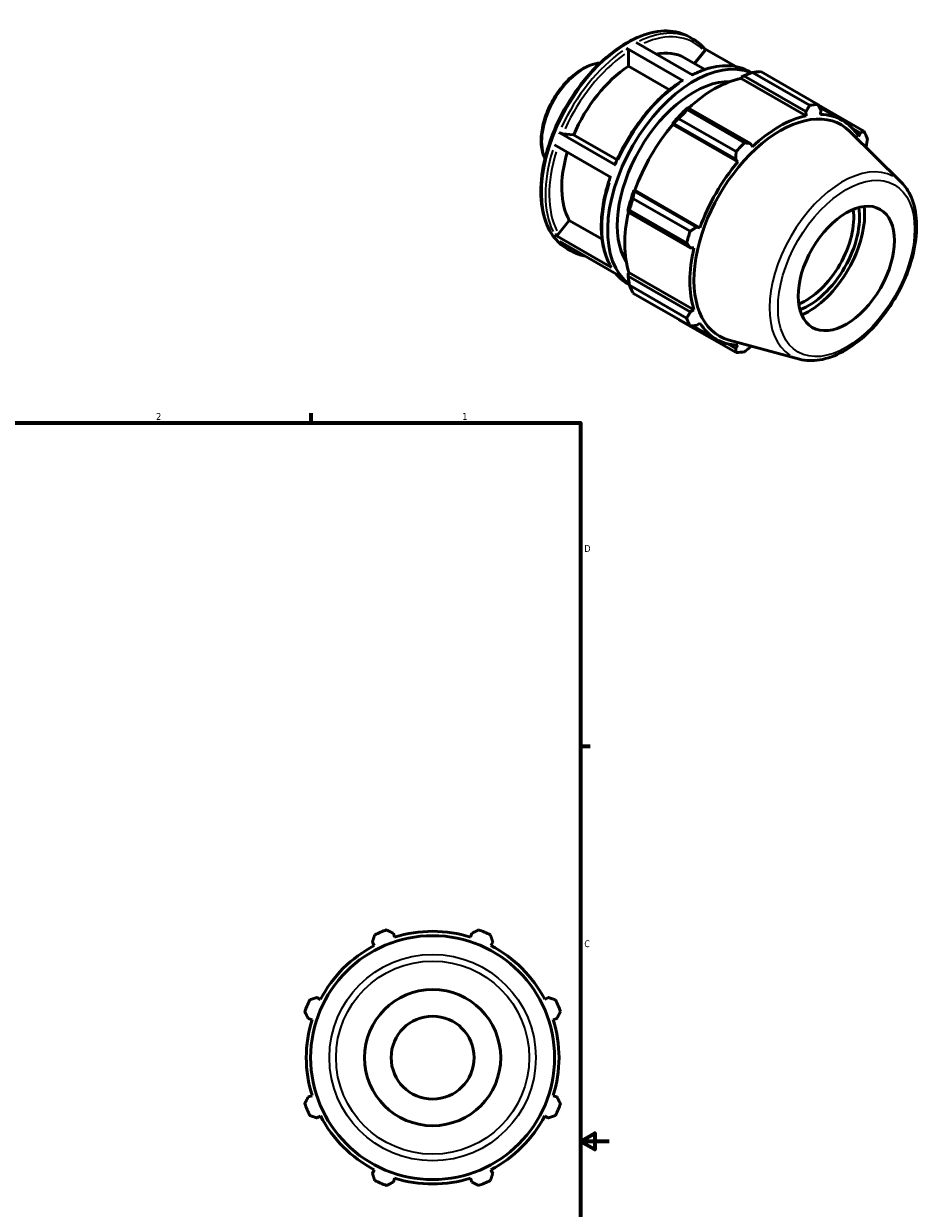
# Model space of a CAD drawing. Header units: inches. Extents: x -2.6 to 38.2, y -5.2 to 26.6.
# Tile 6 of 6: x 25.8 to 38.2, y 10.1 to 26.6. Entities that reach past the tile are written whole.
import ezdxf

# ---------------------------------------------------------------- set-up
doc = ezdxf.new("R2010")
doc.units = ezdxf.units.IN
doc.header["$MEASUREMENT"] = 0
for name, color, linetype, lineweight in [('Border (ANSI)', 7, 'Continuous', 70), ('Visible (ANSI)', 7, 'Continuous', 50), ('Visible Narrow (ANSI)', 7, 'Continuous', 35)]:
    doc.layers.add(name, color=color, linetype=linetype, lineweight=lineweight)
doc.styles.add('Note Text (ANSI)', font='tahoma.ttf')

# ---------------------------------------------------------------- blocks, each defined once
blk = doc.blocks.new('Borders Default Border')
at = {"layer": 'Border (ANSI)'}
for p, q in [((29.75, 21), (29.75, 21.134)), ((33.5, 16.5), (33.634, 16.5))]:
    blk.add_line(p, q, dxfattribs=at)
at = {"layer": 'Border (ANSI)', "flags": 128}
for points in [[(0.5, 1), (0.5, 21), (33.5, 21), (33.5, 1), (0.5, 1)], [(33.9, 11), (33.5, 11), (33.7, 11.115), (33.7, 10.885), (33.5, 11)]]:
    blk.add_lwpolyline(points, dxfattribs=at)
at = {"layer": 'Border (ANSI)', "color": 5, "true_color": 0x0000ff, "char_height": 0.0945, "attachment_point": 7, "style": 'Note Text (ANSI)'}
for s, insert in [('2', (27.596, 21.04)), ('1', (31.854, 21.04)), ('D', (33.553, 19.203)), ('C', (33.552, 13.701))]:
    blk.add_mtext(s, dxfattribs=dict(at, insert=insert))

msp = doc.modelspace()

# ---------------------------------------------------------------- linework, layer by layer
at = {"layer": 'Visible (ANSI)'}
for p, q in [((34.929, 25.757), (34.14, 26.211)), ((34.274, 26.289), (35.063, 25.835)), ((35.011, 26.369), (35.062, 26.339)), ((34.167, 25.963), (34.167, 26.165)), ((34.947, 26.078), (35.229, 25.916)), ((35.085, 25.999), (35.22, 26.166)), ((35.658, 25.956), (35.22, 26.208)), ((34.739, 25.634), (34.167, 25.963)), ((35.851, 25.885), (35.878, 25.869)), ((36.008, 25.885), (36.802, 25.428)), ((35.732, 25.792), (35.736, 25.809)), ((35.732, 25.792), (36.637, 25.27)), ((35.736, 25.809), (35.771, 25.827)), ((35.771, 25.827), (36.636, 25.329)), ((36.686, 25.417), (35.891, 25.874)), ((37.442, 25.056), (36.804, 25.424)), ((36.821, 25.392), (37.141, 25.208)), ((35.664, 24.772), (34.869, 25.23)), ((34.999, 25.383), (34.98, 25.374)), ((34.986, 25.353), (35.781, 24.895)), ((35.865, 24.885), (34.999, 25.383)), ((36.636, 25.329), (36.637, 25.27)), ((36.837, 25.29), (36.843, 25.349)), ((34.778, 25.16), (34.793, 25.165)), ((34.784, 25.15), (34.778, 25.16)), ((34.784, 25.15), (35.69, 24.629)), ((34.793, 25.165), (35.658, 24.667)), ((37.961, 24.346), (37.242, 25.056)), ((37.284, 25.093), (37.388, 25.032)), ((33.203, 25.039), (33.992, 24.584)), ((33.253, 25.021), (33.404, 25.007)), ((33.404, 25.007), (34.008, 24.659)), ((37.388, 25.032), (37.366, 24.983)), ((33.926, 24.412), (33.137, 24.866)), ((35.89, 24.84), (35.865, 24.885)), ((37.468, 24.833), (37.474, 24.843)), ((35.658, 24.667), (35.69, 24.629)), ((34.247, 24.22), (34.244, 24.235)), ((34.244, 24.235), (34.256, 24.234)), ((34.256, 24.234), (35.161, 23.713)), ((34.229, 24.121), (35.024, 23.664)), ((35.112, 23.722), (34.247, 24.22)), ((34.16, 23.953), (34.161, 23.932)), ((34.161, 23.932), (35.027, 23.433)), ((34.976, 23.501), (34.181, 23.959)), ((33.193, 23.628), (33.343, 23.816)), ((33.343, 23.816), (33.799, 23.553)), ((33.143, 23.615), (33.932, 23.161)), ((35.161, 23.713), (35.112, 23.722)), ((33.999, 23.066), (33.21, 23.52)), ((33.313, 23.421), (33.364, 23.391)), ((35.027, 23.433), (35.078, 23.434)), ((34.16, 23.079), (34.173, 23.091)), ((34.161, 23.04), (34.16, 23.079)), ((34.173, 23.091), (35.078, 22.57)), ((34.153, 22.937), (34.179, 22.922)), ((35.027, 22.541), (34.161, 23.04)), ((34.181, 22.912), (34.976, 22.455)), ((35.024, 22.348), (34.229, 22.805)), ((34.869, 22.434), (35.664, 21.976)), ((35.078, 22.57), (35.027, 22.541)), ((35.06, 22.349), (35.386, 22.161)), ((35.112, 22.352), (35.161, 22.386)), ((35.658, 22.035), (35.551, 22.097)), ((36.544, 21.885), (35.568, 22.149)), ((35.69, 22.079), (35.658, 22.035)), ((35.865, 22.055), (35.871, 22.067)), ((30.913, 13.841), (30.896, 13.895)), ((31.987, 13.895), (31.97, 13.841)), ((30.604, 13.774), (30.63, 13.724)), ((32.253, 13.724), (32.279, 13.774)), ((29.882, 12.976), (29.832, 13.002)), ((33.051, 13.002), (33.001, 12.976)), ((29.711, 12.71), (29.765, 12.693)), ((33.118, 12.693), (33.172, 12.71)), ((29.765, 11.636), (29.711, 11.619)), ((33.172, 11.619), (33.118, 11.636)), ((29.832, 11.327), (29.882, 11.353)), ((33.001, 11.353), (33.051, 11.327)), ((30.63, 10.605), (30.604, 10.555)), ((32.279, 10.555), (32.253, 10.605)), ((30.896, 10.434), (30.913, 10.488)), ((31.97, 10.488), (31.987, 10.434))]:
    msp.add_line(p, q, dxfattribs=at)
for radius in [1.697, 0.947, 0.577]:
    msp.add_circle((31.442, 12.165), radius, dxfattribs=at)
for radius, start, end in [(1.89, 109.792, 115.208), (1.758, 72.5, 107.5), (1.89, 64.792, 70.208), (1.758, 117.5, 152.5), (1.758, 27.5, 62.5), (1.89, 154.792, 160.208), (1.89, 19.792, 25.208), (1.758, 162.5, 197.5), (1.758, 342.5, 17.5), (1.89, 199.792, 205.208), (1.89, 334.792, 340.208), (1.758, 207.5, 242.5), (1.758, 297.5, 332.5), (1.89, 244.792, 250.208), (1.758, 252.5, 287.5), (1.89, 289.792, 295.208)]:
    msp.add_arc((31.442, 12.165), radius, start, end, dxfattribs=at)
for centre, major_axis, start_param, end_param in [((35.08, 24.366), (0.849, 1.474), 0.062743, 3.077441), ((34.24, 24.85), (0.707, 1.228), 0, 0.469691), ((34.24, 24.85), (-0.707, -1.228), 3.998068, 4.91183), ((35.438, 24.16), (0.943, 1.638), 0.343502, 0.438029), ((35.08, 24.366), (0.755, 1.31), 0.300212, 2.841381), ((35.358, 24.206), (0.877, 1.523), 0.478032, 1.071949), ((36.233, 23.702), (0.943, 1.638), 0.343502, 0.438029), ((35.358, 24.206), (-0.887, -1.54), 4.23049, 4.405023), ((35.438, 24.16), (0.943, 1.638), 1.1289, 1.223427), ((36.277, 23.676), (0.847, 1.47), 6.13202, 9.575944), ((36.263, 23.685), (-0.877, -1.523), 3.619624, 4.23049), ((36.263, 23.685), (0.877, 1.523), 5.975819, 6.586684), ((35.358, 24.206), (0.877, 1.523), 1.26343, 1.874295), ((36.233, 23.702), (0.943, 1.638), 5.841289, 5.935816), ((36.233, 23.702), (-0.943, -1.638), 4.270492, 4.36502), ((34.24, 24.85), (-0.707, -1.228), 5.100313, 5.959028), ((36.263, 23.685), (-0.877, -1.523), 4.405023, 5.015888), ((35.358, 24.206), (-0.887, -1.54), 5.015888, 5.190421), ((35.438, 24.16), (0.943, 1.638), 1.914298, 2.008825), ((35.358, 24.206), (0.877, 1.523), 2.065615, 2.659693), ((36.631, 23.473), (-0.473, -0.821), 0.63856, 2.503033), ((36.671, 23.45), (0.501, 0.87), 3.754199, 5.670579), ((36.671, 23.45), (0.551, 0.957), 3.8032, 5.621578), ((36.233, 23.702), (-0.943, -1.638), 5.055891, 5.150418), ((36.263, 23.685), (-0.877, -1.523), 5.190421, 5.801286), ((35.438, 24.16), (-0.943, -1.638), 5.841289, 5.935816), ((36.233, 23.702), (-0.943, -1.638), 5.841289, 5.935816), ((36.263, 23.685), (-0.877, -1.523), 5.975819, 6.586684), ((36.233, 23.702), (-0.943, -1.638), 0.343502, 0.438029)]:
    msp.add_ellipse(centre, major_axis=major_axis, ratio=0.578093, start_param=start_param, end_param=end_param, dxfattribs=at)
msp.add_ellipse((37.197, 23.147), major_axis=(0.473, 0.821), ratio=0.578093, dxfattribs=at)
for points, knots in [([(35.011, 26.369), (34.92, 26.421), (34.815, 26.449), (34.587, 26.454), (34.463, 26.43), (34.208, 26.331), (34.077, 26.255), (33.822, 26.06), (33.698, 25.941), (33.471, 25.671), (33.367, 25.521), (33.19, 25.205), (33.116, 25.039), (33.007, 24.707), (32.971, 24.541), (32.941, 24.227), (32.947, 24.078), (33.001, 23.813), (33.049, 23.696), (33.17, 23.526), (33.236, 23.465), (33.313, 23.421)], [5.499721, 5.499721, 5.499721, 5.499721, 5.80628, 5.80628, 6.121716, 6.121716, 6.444752, 6.444752, 6.768414, 6.768414, 7.091445, 7.091445, 7.414233, 7.414233, 7.737333, 7.737333, 8.061058, 8.061058, 8.38365, 8.38365, 8.641314, 8.641314, 8.641314, 8.641314]), ([(34.14, 26.211), (34.143, 26.209), (34.147, 26.206), (34.153, 26.2), (34.157, 26.195), (34.161, 26.187), (34.164, 26.182), (34.166, 26.173), (34.167, 26.169), (34.167, 26.165)], [0, 0, 0, 0, 0.0356128, 0.0356128, 0.0712594, 0.0712594, 0.1069137, 0.1069137, 0.1426041, 0.1426041, 0.1426041, 0.1426041]), ([(35.223, 26.205), (35.214, 26.216), (35.204, 26.226), (35.184, 26.247), (35.174, 26.256), (35.153, 26.275), (35.142, 26.284), (35.12, 26.301), (35.109, 26.309), (35.086, 26.325), (35.074, 26.332), (35.062, 26.339)], [5.2968651, 5.2968651, 5.2968651, 5.2968651, 5.3374362, 5.3374362, 5.3780074, 5.3780074, 5.4185785, 5.4185785, 5.4591497, 5.4591497, 5.4997209, 5.4997209, 5.4997209, 5.4997209]), ([(35.223, 26.205), (35.224, 26.204), (35.224, 26.203), (35.227, 26.199), (35.228, 26.195), (35.229, 26.187), (35.228, 26.182), (35.225, 26.174), (35.223, 26.169), (35.22, 26.166)], [0.024956, 0.024956, 0.024956, 0.024956, 0.0356128, 0.0356128, 0.0712594, 0.0712594, 0.1069137, 0.1069137, 0.1426041, 0.1426041, 0.1426041, 0.1426041]), ([(33.771, 26.005), (33.726, 26.003), (33.68, 25.992), (33.57, 25.952), (33.506, 25.916), (33.381, 25.823), (33.32, 25.766), (33.209, 25.636), (33.158, 25.563), (33.071, 25.41), (33.035, 25.33), (32.981, 25.169), (32.964, 25.088), (32.949, 24.934), (32.951, 24.861), (32.974, 24.751), (32.987, 24.711), (33.005, 24.675)], [5.863258, 5.863258, 5.863258, 5.863258, 6.102854, 6.102854, 6.428481, 6.428481, 6.756147, 6.756147, 7.082536, 7.082536, 7.408382, 7.408382, 7.734852, 7.734852, 8.062577, 8.062577, 8.277777, 8.277777, 8.277777, 8.277777]), ([(35.851, 25.885), (35.808, 25.91), (35.761, 25.929), (35.663, 25.957), (35.611, 25.965), (35.504, 25.969), (35.449, 25.966), (35.336, 25.947), (35.278, 25.933), (35.165, 25.893), (35.108, 25.869), (35.052, 25.841)], [5.4997209, 5.4997209, 5.4997209, 5.4997209, 5.6462833, 5.6462833, 5.7928457, 5.7928457, 5.9394081, 5.9394081, 6.0859705, 6.0859705, 6.2260885, 6.2260885, 6.2260885, 6.2260885]), ([(34.91, 25.758), (34.835, 25.71), (34.761, 25.654), (34.616, 25.528), (34.546, 25.459), (34.411, 25.308), (34.346, 25.228), (34.225, 25.058), (34.169, 24.969), (34.067, 24.786), (34.02, 24.691), (33.98, 24.596)], [0.0612519, 0.0612519, 0.0612519, 0.0612519, 0.2482785, 0.2482785, 0.4353052, 0.4353052, 0.6223318, 0.6223318, 0.8093584, 0.8093584, 0.9963851, 0.9963851, 0.9963851, 0.9963851]), ([(34.91, 25.758), (34.91, 25.758), (34.91, 25.759), (34.912, 25.76), (34.916, 25.761), (34.922, 25.76), (34.926, 25.759), (34.929, 25.757)], [0.49659947, 0.49659947, 0.49659947, 0.49659947, 0.49920175, 0.49920175, 0.53483125, 0.53483125, 0.57042705, 0.57042705, 0.57042705, 0.57042705]), ([(33.253, 25.021), (33.25, 25.021), (33.246, 25.022), (33.238, 25.024), (33.233, 25.026), (33.225, 25.029), (33.219, 25.031), (33.211, 25.034), (33.206, 25.037), (33.203, 25.039)], [0.4276914, 0.4276914, 0.4276914, 0.4276914, 0.4633587, 0.4633587, 0.4990013, 0.4990013, 0.5346386, 0.5346386, 0.5702528, 0.5702528, 0.5702528, 0.5702528]), ([(33.992, 24.584), (33.989, 24.586), (33.986, 24.588), (33.982, 24.592), (33.98, 24.593), (33.98, 24.595), (33.98, 24.595), (33.98, 24.596)], [0, 0, 0, 0, 0.03560253, 0.03560253, 0.07122814, 0.07122814, 0.08573869, 0.08573869, 0.08573869, 0.08573869]), ([(33.912, 24.42), (33.88, 24.325), (33.853, 24.23), (33.813, 24.042), (33.8, 23.949), (33.786, 23.769), (33.787, 23.682), (33.802, 23.517), (33.816, 23.439), (33.859, 23.295), (33.888, 23.228), (33.923, 23.169)], [1.11102, 1.11102, 1.11102, 1.11102, 1.2956496, 1.2956496, 1.4827265, 1.4827265, 1.6698033, 1.6698033, 1.8568802, 1.8568802, 2.043957, 2.043957, 2.043957, 2.043957]), ([(36.544, 21.885), (36.632, 21.861), (36.729, 21.858), (36.934, 21.892), (37.045, 21.932), (37.266, 22.054), (37.378, 22.137), (37.587, 22.335), (37.686, 22.45), (37.86, 22.7), (37.937, 22.835), (38.06, 23.112), (38.107, 23.255), (38.167, 23.533), (38.179, 23.67), (38.167, 23.924), (38.142, 24.042), (38.063, 24.221), (38.017, 24.29), (37.961, 24.346)], [2.509294, 2.509294, 2.509294, 2.509294, 2.799875, 2.799875, 3.118485, 3.118485, 3.449377, 3.449377, 3.779579, 3.779579, 4.108264, 4.108264, 4.437029, 4.437029, 4.767401, 4.767401, 5.098022, 5.098022, 5.348555, 5.348555, 5.348555, 5.348555]), ([(33.193, 23.628), (33.19, 23.625), (33.186, 23.621), (33.178, 23.616), (33.173, 23.614), (33.164, 23.611), (33.159, 23.611), (33.151, 23.612), (33.146, 23.613), (33.143, 23.615)], [0.4276914, 0.4276914, 0.4276914, 0.4276914, 0.4633587, 0.4633587, 0.4990013, 0.4990013, 0.5346386, 0.5346386, 0.5702528, 0.5702528, 0.5702528, 0.5702528]), ([(33.364, 23.391), (33.408, 23.366), (33.455, 23.347), (33.521, 23.328), (33.539, 23.324), (33.557, 23.32)], [2.3581282, 2.3581282, 2.3581282, 2.3581282, 2.5046906, 2.5046906, 2.5570153, 2.5570153, 2.5570153, 2.5570153]), ([(33.932, 23.161), (33.928, 23.162), (33.925, 23.165), (33.923, 23.169), (33.923, 23.169), (33.923, 23.169)], [0, 0, 0, 0, 0.03560253, 0.03560253, 0.0373959, 0.0373959, 0.0373959, 0.0373959]), ([(33.995, 23.068), (34.004, 23.058), (34.012, 23.049), (34.031, 23.029), (34.041, 23.02), (34.062, 23.001), (34.073, 22.992), (34.095, 22.975), (34.106, 22.967), (34.13, 22.951), (34.141, 22.944), (34.153, 22.937)], [2.1592411, 2.1592411, 2.1592411, 2.1592411, 2.1958436, 2.1958436, 2.2364147, 2.2364147, 2.2769859, 2.2769859, 2.317557, 2.317557, 2.3581282, 2.3581282, 2.3581282, 2.3581282])]:
    msp.add_open_spline(points, degree=3, knots=knots, dxfattribs=at)
for points, weights in [([(35.771, 25.827), (35.829, 25.851), (35.891, 25.874)], [1.0047564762, 1.00903981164, 1.01251418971]), ([(36.636, 25.329), (36.661, 25.372), (36.686, 25.417)], [1.0014251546, 1.00112102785, 1]), ([(36.802, 25.428), (36.823, 25.387), (36.843, 25.349)], [1, 1.00112102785, 1.0014251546]), ([(34.793, 25.165), (34.83, 25.197), (34.869, 25.23)], [1.0047564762, 1.00903981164, 1.01251418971]), ([(34.986, 25.353), (34.992, 25.369), (34.999, 25.383)], [1.01251418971, 1.00903981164, 1.0047564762]), ([(37.388, 25.032), (37.415, 25.044), (37.442, 25.056)], [1.0014251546, 1.00112102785, 1]), ([(35.781, 24.895), (35.824, 24.89), (35.865, 24.885)], [1, 1.00112102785, 1.0014251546]), ([(37.491, 24.949), (37.482, 24.895), (37.474, 24.843)], [1, 1.00112102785, 1.0014251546]), ([(35.658, 24.667), (35.661, 24.718), (35.664, 24.772)], [1.0014251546, 1.00112102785, 1]), ([(34.229, 24.121), (34.238, 24.172), (34.247, 24.22)], [1.01251418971, 1.00903981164, 1.0047564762]), ([(34.161, 23.932), (34.17, 23.945), (34.181, 23.959)], [1.0047564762, 1.00903981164, 1.01251418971]), ([(35.024, 23.664), (35.069, 23.693), (35.112, 23.722)], [1, 1.00112102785, 1.0014251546]), ([(35.027, 23.433), (35.002, 23.467), (34.976, 23.501)], [1.0014251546, 1.00112102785, 1]), ([(34.181, 22.912), (34.17, 22.978), (34.161, 23.04)], [1.01251418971, 1.00903981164, 1.0047564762]), ([(34.869, 22.434), (34.867, 22.436), (34.865, 22.439)], [1.01251418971, 1.01233827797, 1.01216029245]), ([(34.976, 22.455), (35.002, 22.499), (35.027, 22.541)], [1, 1.00112102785, 1.0014251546]), ([(35.112, 22.352), (35.069, 22.35), (35.024, 22.348)], [1.0014251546, 1.00112102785, 1]), ([(35.664, 21.976), (35.661, 22.006), (35.658, 22.035)], [1, 1.00112102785, 1.0014251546]), ([(35.865, 22.055), (35.824, 22.022), (35.781, 21.988)], [1.0014251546, 1.00112102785, 1]), ([(30.604, 13.774), (30.62, 13.823), (30.637, 13.875)], [1.0014251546, 1.00112102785, 1]), ([(30.802, 13.943), (30.85, 13.918), (30.896, 13.895)], [1, 1.00112102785, 1.0014251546]), ([(31.987, 13.895), (32.033, 13.918), (32.081, 13.943)], [1.0014251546, 1.00112102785, 1]), ([(32.246, 13.875), (32.263, 13.823), (32.279, 13.774)], [1, 1.00112102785, 1.0014251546]), ([(29.732, 12.97), (29.783, 12.986), (29.832, 13.002)], [1, 1.00112102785, 1.0014251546]), ([(33.051, 13.002), (33.1, 12.986), (33.152, 12.97)], [1.0014251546, 1.00112102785, 1]), ([(29.711, 12.71), (29.688, 12.756), (29.663, 12.805)], [1.0014251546, 1.00112102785, 1]), ([(33.22, 12.805), (33.195, 12.756), (33.172, 12.71)], [1, 1.00112102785, 1.0014251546]), ([(29.663, 11.525), (29.688, 11.573), (29.711, 11.619)], [1, 1.00112102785, 1.0014251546]), ([(33.172, 11.619), (33.195, 11.573), (33.22, 11.525)], [1.0014251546, 1.00112102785, 1]), ([(29.832, 11.327), (29.783, 11.343), (29.732, 11.36)], [1.0014251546, 1.00112102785, 1]), ([(33.152, 11.36), (33.1, 11.343), (33.051, 11.327)], [1, 1.00112102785, 1.0014251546]), ([(30.637, 10.455), (30.62, 10.506), (30.604, 10.555)], [1, 1.00112102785, 1.0014251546]), ([(32.279, 10.555), (32.263, 10.506), (32.246, 10.455)], [1.0014251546, 1.00112102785, 1]), ([(30.896, 10.434), (30.85, 10.411), (30.802, 10.386)], [1.0014251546, 1.00112102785, 1]), ([(32.081, 10.386), (32.033, 10.411), (31.987, 10.434)], [1, 1.00112102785, 1.0014251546])]:
    msp.add_rational_spline(points, weights, degree=2, dxfattribs=at)
at = {"layer": 'Visible Narrow (ANSI)'}
for radius in [1.436, 1.344]:
    msp.add_circle((31.442, 12.165), radius, dxfattribs=at)
for centre, major_axis, start_param, end_param in [((34.162, 24.895), (-0.849, -1.474), 3.298672, 6.126106), ((34.213, 24.865), (0.849, 1.474), 0.036656, 0.696464), ((34.24, 24.85), (0.83, 1.441), 6.127114, 6.9452), ((34.213, 24.865), (-0.849, -1.474), 4.032684, 4.875109), ((34.24, 24.85), (0.83, 1.441), 0.892352, 1.732496), ((33.547, 25.249), (0.412, 0.715), 0.514696, 2.626897), ((35.002, 24.411), (0.849, 1.474), 0.036656, 0.696464), ((35.002, 24.411), (0.849, 1.474), 0.891091, 1.733516), ((34.213, 24.865), (-0.849, -1.474), 5.079882, 5.922306), ((34.24, 24.85), (-0.83, -1.441), 5.087019, 5.921595), ((37.144, 23.178), (0.717, 1.245), 0.021031, 3.120562), ((35.002, 24.411), (-0.849, -1.474), 5.079882, 5.922306), ((34.213, 24.865), (-0.849, -1.474), 6.090423, 6.27304), ((35.002, 24.411), (-0.849, -1.474), 6.090423, 6.27304)]:
    msp.add_ellipse(centre, major_axis=major_axis, ratio=0.578093, start_param=start_param, end_param=end_param, dxfattribs=at)
msp.add_ellipse((37.197, 23.147), major_axis=(-0.671, -1.164), ratio=0.578093, dxfattribs=at)

# ---------------------------------------------------------------- block references
msp.add_blockref('Borders Default Border', (0, 0))

doc.saveas('drawing.dxf')
